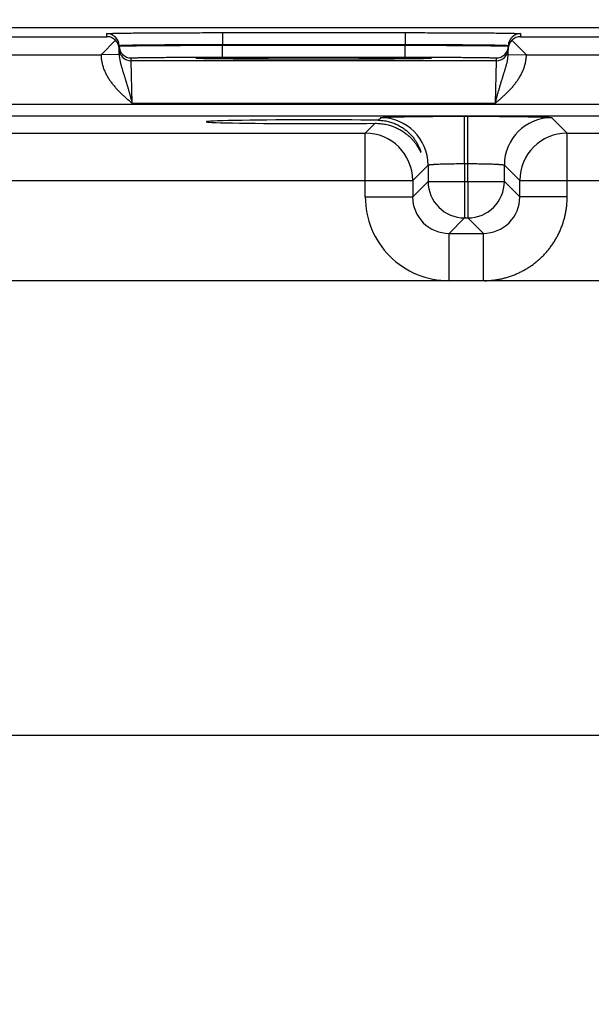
# Model space of a CAD drawing. Header units: inches. Extents: x 0 to 34, y 0 to 22.
# Tile 42 of 111: x 15.8 to 16.7, y 14.7 to 16.3. Entities that reach past the tile are written whole.
import ezdxf

# ---------------------------------------------------------------- set-up
doc = ezdxf.new("R2010")
doc.units = ezdxf.units.IN
doc.header["$LTSCALE"] = 1.87
doc.header["$MEASUREMENT"] = 0
doc.layers.get('0').update_dxf_attribs({"linetype": 'CONTINUOUS'})
doc.layers.add('DIMENSIONS', color=7, linetype='CONTINUOUS')
doc.styles.get("Standard").update_dxf_attribs({"font": 'txt', "width": 0.8})
doc.dimstyles.new('DIMSTYLE_1', dxfattribs={"dimtxt": 0.125, "dimasz": 0.18, "dimexe": 0.125, "dimexo": 0.0625, "dimgap": 0.09, "dimtad": 0, "dimtih": 1, "dimtoh": 1, "dimzin": 4, "dimdsep": 46, "dimtxsty": 'STANDARD', "dimblk": '_FILLED', "dimblk1": '_FILLED', "dimblk2": '_FILLED', "dimcen": 0.09, "dimadec": 0, "dimazin": 0, "dimtp": 0.01, "dimtm": 0.01, "dimtfac": 1, "dimtofl": 0, "dimtmove": 0, "dimatfit": 3, "dimldrblk": '_FILLED', "dimfxl": 1, "dimtolj": 1, "dimtzin": 4, "dimarcsym": 0})

# ---------------------------------------------------------------- blocks, each defined once
blk = doc.blocks.new('*D24')
at = {"layer": 'DIMENSIONS', "color": 2, "linetype": 'CONTINUOUS'}
blk.add_line((16.7646, 14.5132), (16.7646, 16.9873), dxfattribs=at)
at = {"layer": 'DIMENSIONS', "color": 2, "linetype": 'CONTINUOUS', "insert": (16.7021, 17.0498), "char_height": 0.125, "width": 1.025, "attachment_point": 1, "rotation": 90, "line_spacing_factor": 0.9}
blk.add_mtext('9.53{\\Ftxt.shx;\\W1.000000;\\H0.125000; }[242]', dxfattribs=at)
blk = doc.blocks.new('_FILLED')
at = {"color": 0, "linetype": 'BYBLOCK'}
blk.add_solid([(0, 0), (-1, 0.1736), (-1, -0.1736)], dxfattribs=at)

msp = doc.modelspace()

# ---------------------------------------------------------------- linework, layer by layer
at = {"color": 7, "linetype": 'CONTINUOUS'}
for p, q in [((17.8766, 16.2998), (8.4532, 16.2998)), ((15.9454, 16.2853), (15.9453, 16.2903)), ((16.1353, 16.292), (16.436, 16.292)), ((16.1353, 16.292), (16.1353, 16.2723)), ((16.436, 16.292), (16.436, 16.2723)), ((16.626, 16.2903), (16.6259, 16.2853)), ((15.6959, 16.2853), (15.9454, 16.2853)), ((15.9593, 16.2795), (15.9356, 16.2553)), ((16.1353, 16.2723), (16.436, 16.2723)), ((16.1353, 16.2713), (16.1353, 16.2723)), ((16.436, 16.2713), (16.436, 16.2723)), ((16.6119, 16.2795), (16.6356, 16.2554)), ((16.6259, 16.2853), (16.8754, 16.2853)), ((15.7057, 16.2553), (15.9356, 16.2553)), ((15.9656, 16.2559), (15.9356, 16.2554)), ((15.9656, 16.2559), (15.9653, 16.2707)), ((16.1353, 16.2713), (16.436, 16.2713)), ((16.1353, 16.2516), (16.1353, 16.2713)), ((16.436, 16.2516), (16.436, 16.2713)), ((16.6057, 16.2559), (16.606, 16.2707)), ((16.6057, 16.2559), (16.6356, 16.2554)), ((16.6357, 16.2553), (16.8656, 16.2553)), ((15.9854, 16.2456), (15.9853, 16.2503)), ((16.5859, 16.2456), (15.9854, 16.2456)), ((15.987, 16.1756), (15.9854, 16.2456)), ((16.0941, 16.2495), (16.0919, 16.2498)), ((16.0946, 16.2495), (16.0944, 16.2495)), ((16.0949, 16.2495), (16.0946, 16.2495)), ((16.0953, 16.2495), (16.0949, 16.2495)), ((16.0957, 16.2494), (16.0953, 16.2495)), ((16.0963, 16.2494), (16.0957, 16.2494)), ((16.0974, 16.2494), (16.0963, 16.2494)), ((16.0987, 16.2493), (16.0974, 16.2494)), ((16.1009, 16.2493), (16.0987, 16.2493)), ((16.1037, 16.2492), (16.1009, 16.2493)), ((16.1073, 16.2491), (16.1037, 16.2492)), ((16.1107, 16.249), (16.1073, 16.2491)), ((16.1149, 16.249), (16.1107, 16.249)), ((16.12, 16.2489), (16.1149, 16.249)), ((16.1263, 16.2488), (16.12, 16.2489)), ((16.1344, 16.2487), (16.1263, 16.2488)), ((16.141, 16.2486), (16.1344, 16.2487)), ((16.1353, 16.2516), (16.436, 16.2516)), ((16.1489, 16.2486), (16.141, 16.2486)), ((16.1581, 16.2485), (16.1489, 16.2486)), ((16.1678, 16.2484), (16.1581, 16.2485)), ((16.1781, 16.2484), (16.1678, 16.2484)), ((16.1888, 16.2483), (16.1781, 16.2484)), ((16.2, 16.2482), (16.1888, 16.2483)), ((16.2115, 16.2482), (16.2, 16.2482)), ((16.2233, 16.2482), (16.2115, 16.2482)), ((16.2354, 16.2481), (16.2233, 16.2482)), ((16.2477, 16.2481), (16.2354, 16.2481)), ((16.2602, 16.2481), (16.2477, 16.2481)), ((16.2728, 16.2481), (16.2602, 16.2481)), ((16.2854, 16.2481), (16.2728, 16.2481)), ((16.298, 16.2481), (16.2854, 16.2481)), ((16.3106, 16.2481), (16.298, 16.2481)), ((16.3231, 16.2481), (16.3106, 16.2481)), ((16.3354, 16.2481), (16.3231, 16.2481)), ((16.3475, 16.2482), (16.3354, 16.2481)), ((16.3594, 16.2482), (16.3475, 16.2482)), ((16.3708, 16.2482), (16.3594, 16.2482)), ((16.3811, 16.2483), (16.3708, 16.2482)), ((16.3945, 16.2484), (16.3811, 16.2483)), ((16.4055, 16.2484), (16.3945, 16.2484)), ((16.4147, 16.2485), (16.4055, 16.2484)), ((16.4225, 16.2486), (16.4147, 16.2485)), ((16.4313, 16.2486), (16.4225, 16.2486)), ((16.4386, 16.2487), (16.4313, 16.2486)), ((16.4449, 16.2488), (16.4386, 16.2487)), ((16.4504, 16.2489), (16.4449, 16.2488)), ((16.4552, 16.2489), (16.4504, 16.2489)), ((16.4602, 16.249), (16.4552, 16.2489)), ((16.4643, 16.2491), (16.4602, 16.249)), ((16.4677, 16.2492), (16.4643, 16.2491)), ((16.4705, 16.2493), (16.4677, 16.2492)), ((16.4719, 16.2493), (16.4705, 16.2493)), ((16.4734, 16.2494), (16.4719, 16.2493)), ((16.4747, 16.2494), (16.4734, 16.2494)), ((16.4754, 16.2494), (16.4747, 16.2494)), ((16.476, 16.2495), (16.4754, 16.2494)), ((16.4763, 16.2495), (16.476, 16.2495)), ((16.4766, 16.2495), (16.4763, 16.2495)), ((16.4768, 16.2495), (16.4766, 16.2495)), ((16.477, 16.2495), (16.4768, 16.2495)), ((16.4771, 16.2495), (16.477, 16.2495)), ((16.4793, 16.2498), (16.4771, 16.2495)), ((16.5859, 16.2456), (16.5843, 16.1756)), ((16.586, 16.2503), (16.5859, 16.2456)), ((16.5843, 16.1756), (15.987, 16.1756)), ((17.6723, 16.1735), (10.2741, 16.1735)), ((17.6723, 16.1544), (10.2741, 16.1544)), ((16.3705, 16.1266), (16.3866, 16.1427)), ((16.3916, 16.1478), (16.3959, 16.152)), ((16.5339, 16.1544), (16.5394, 16.1544)), ((16.5339, 16.0764), (16.5339, 16.1544)), ((16.5394, 16.0764), (16.5394, 16.1544)), ((16.6774, 16.152), (16.7028, 16.1266)), ((15.7728, 16.1266), (16.3705, 16.1266)), ((16.3705, 16.0216), (16.3705, 16.1266)), ((16.7028, 16.1266), (17.3005, 16.1266)), ((16.7028, 16.0216), (16.7028, 16.1266)), ((16.4739, 16.074), (16.4485, 16.0486)), ((16.4739, 16.074), (16.4739, 16.047)), ((16.5339, 16.0764), (16.5394, 16.0764)), ((16.5339, 16.0764), (16.5339, 16.047)), ((16.5394, 16.047), (16.5394, 16.0764)), ((16.5994, 16.074), (16.6248, 16.0486)), ((16.5994, 16.047), (16.5994, 16.074)), ((15.6948, 16.0486), (16.4485, 16.0486)), ((16.4485, 16.0486), (16.4485, 16.0216)), ((16.4739, 16.047), (16.4485, 16.0216)), ((16.4739, 16.047), (16.5994, 16.047)), ((16.5339, 16.047), (16.5339, 15.987)), ((16.5394, 16.047), (16.5394, 15.987)), ((16.5994, 16.047), (16.6248, 16.0216)), ((16.6248, 16.0486), (17.3785, 16.0486)), ((16.6248, 16.0216), (16.6248, 16.0486)), ((16.3705, 16.0216), (16.4485, 16.0216)), ((16.7028, 16.0216), (16.6248, 16.0216)), ((16.5339, 15.987), (16.5085, 15.9616)), ((16.5339, 15.987), (16.5394, 15.987)), ((16.5394, 15.987), (16.5648, 15.9616)), ((16.5085, 15.9616), (16.5648, 15.9616)), ((16.5085, 15.8836), (16.5085, 15.9616)), ((16.5648, 15.8836), (16.5648, 15.9616)), ((17.5165, 15.8836), (10.4299, 15.8836)), ((10.4299, 15.1356), (17.5165, 15.1356))]:
    msp.add_line(p, q, dxfattribs=at)
for points in [[(16.0944, 16.2495), (16.0942, 16.2495), (16.0942, 16.2495), (16.0942, 16.2495)], [(16.4771, 16.2495), (16.4771, 16.2495), (16.4771, 16.2495)]]:
    msp.add_lwpolyline(points, dxfattribs=at)
for centre, radius, start, end in [((15.9453, 16.2703), 0.02, 1.0012, 90.0013), ((16.626, 16.2703), 0.02, 89.9987, 178.9988), ((15.9452, 16.2651), 0.0202, 45.4189, 89.3143), ((15.9457, 16.2653), 0.0197, 1.0498, 46.2249), ((16.6255, 16.2653), 0.0197, 133.7752, 178.9502), ((16.6261, 16.2651), 0.0202, 90.6857, 134.5811), ((15.9853, 16.2703), 0.02, 181.0012, 270.0013), ((15.9854, 16.2656), 0.02, 181.2271, 270.0013), ((16.5859, 16.2656), 0.02, 269.9987, 358.7855), ((16.586, 16.2703), 0.02, 269.9987, 358.9988), ((16.4793, 16.2348), 0.015, 89.9998, 100.7095), ((16.3958, 16.074), 0.078, 0.0209, 89.9791), ((16.6774, 16.074), 0.078, 90.0209, 179.9791), ((16.3705, 16.0486), 0.078, 0.0209, 89.9791), ((16.7028, 16.0486), 0.078, 90.0209, 179.9791), ((16.5339, 16.047), 0.06, 180.0209, 269.9791), ((16.5394, 16.047), 0.06, 270.0209, 359.9791), ((16.5085, 16.0216), 0.138, 179.9961, 270.0042), ((16.5084, 16.0216), 0.06, 179.9638, 270.0362), ((16.5648, 16.0216), 0.06, 269.9638, 0.0362)]:
    msp.add_arc(centre, radius, start, end, dxfattribs=at)
msp.add_ellipse((16.2856, 16.1453), major_axis=(0.1771, 0), ratio=0.017455, start_param=0.929285, end_param=5.318993, dxfattribs=at)
for points, knots in [([(15.9453, 16.2903), (15.9453, 16.2903), (15.9453, 16.2903), (15.9453, 16.2903), (15.9453, 16.2903), (15.9453, 16.2903), (15.9454, 16.2904), (15.9454, 16.2904), (15.9454, 16.2904), (15.9455, 16.2904), (15.9456, 16.2904), (15.9457, 16.2904), (15.9458, 16.2904), (15.946, 16.2905), (15.9463, 16.2905), (15.9468, 16.2905), (15.9474, 16.2906), (15.9481, 16.2906), (15.949, 16.2906), (15.95, 16.2907), (15.951, 16.2907), (15.9522, 16.2908), (15.9535, 16.2908), (15.9549, 16.2908), (15.9564, 16.2909), (15.9581, 16.2909), (15.9604, 16.291), (15.9637, 16.291), (15.9679, 16.2911), (15.9724, 16.2912), (15.9774, 16.2912), (15.9828, 16.2913), (15.9885, 16.2914), (15.9946, 16.2914), (16.001, 16.2915), (16.0078, 16.2915), (16.0174, 16.2916), (16.03, 16.2917), (16.046, 16.2918), (16.0628, 16.2919), (16.0803, 16.2919), (16.0983, 16.2919), (16.1167, 16.292), (16.1291, 16.292), (16.1353, 16.292)], [0, 0, 0, 0, 0.000056, 0.000092, 0.000134, 0.000241, 0.000383, 0.000559, 0.000772, 0.001022, 0.001308, 0.001991, 0.002823, 0.003804, 0.004935, 0.007643, 0.010948, 0.014847, 0.019338, 0.02442, 0.030088, 0.03634, 0.043173, 0.050581, 0.058561, 0.067109, 0.076218, 0.096099, 0.118157, 0.142341, 0.168591, 0.196844, 0.227033, 0.259085, 0.292923, 0.328465, 0.365625, 0.44444, 0.528609, 0.617319, 0.709716, 0.80491, 0.901983, 1, 1, 1, 1]), ([(16.436, 16.292), (16.4422, 16.292), (16.4546, 16.292), (16.473, 16.2919), (16.491, 16.2919), (16.5085, 16.2919), (16.5253, 16.2918), (16.5412, 16.2917), (16.5539, 16.2916), (16.5635, 16.2915), (16.5702, 16.2915), (16.5767, 16.2914), (16.5827, 16.2914), (16.5885, 16.2913), (16.5938, 16.2912), (16.5988, 16.2912), (16.6034, 16.2911), (16.6076, 16.291), (16.6108, 16.291), (16.6132, 16.2909), (16.6148, 16.2909), (16.6163, 16.2908), (16.6178, 16.2908), (16.6191, 16.2908), (16.6202, 16.2907), (16.6213, 16.2907), (16.6223, 16.2906), (16.6231, 16.2906), (16.6239, 16.2906), (16.6245, 16.2905), (16.6249, 16.2905), (16.6253, 16.2905), (16.6254, 16.2904), (16.6256, 16.2904), (16.6257, 16.2904), (16.6258, 16.2904), (16.6258, 16.2904), (16.6259, 16.2904), (16.6259, 16.2904), (16.6259, 16.2903), (16.6259, 16.2903), (16.626, 16.2903), (16.626, 16.2903), (16.626, 16.2903), (16.626, 16.2903)], [0, 0, 0, 0, 0.098017, 0.19509, 0.290284, 0.382681, 0.471391, 0.55556, 0.634375, 0.671535, 0.707077, 0.740915, 0.772967, 0.803156, 0.831409, 0.857659, 0.881843, 0.903901, 0.923782, 0.932891, 0.941439, 0.949419, 0.956827, 0.96366, 0.969912, 0.97558, 0.980662, 0.985153, 0.989052, 0.992357, 0.995065, 0.996196, 0.997177, 0.998009, 0.998692, 0.998978, 0.999228, 0.999441, 0.999617, 0.999759, 0.999866, 0.999908, 0.999944, 1, 1, 1, 1]), ([(15.9653, 16.2707), (15.9653, 16.2707), (15.9653, 16.2707), (15.9653, 16.2707), (15.9653, 16.2707), (15.9654, 16.2707), (15.9654, 16.2707), (15.9654, 16.2707), (15.9655, 16.2708), (15.9655, 16.2708), (15.9656, 16.2708), (15.9658, 16.2708), (15.9659, 16.2708), (15.9661, 16.2709), (15.9663, 16.2709), (15.9666, 16.2709), (15.9669, 16.2709), (15.9673, 16.271), (15.9678, 16.271), (15.9686, 16.2711), (15.9695, 16.2711), (15.9704, 16.2711), (15.9715, 16.2712), (15.9726, 16.2712), (15.9739, 16.2713), (15.9758, 16.2713), (15.9783, 16.2714), (15.9817, 16.2715), (15.9855, 16.2716), (15.9896, 16.2717), (15.994, 16.2717), (15.9988, 16.2718), (16.004, 16.2719), (16.0094, 16.2719), (16.0152, 16.272), (16.0212, 16.272), (16.0298, 16.2721), (16.0411, 16.2722), (16.0554, 16.2723), (16.0704, 16.2723), (16.0861, 16.2723), (16.1022, 16.2724), (16.1187, 16.2724), (16.1297, 16.2723), (16.1353, 16.2723)], [0, 0, 0, 0, 0.000074, 0.000165, 0.000283, 0.000432, 0.000615, 0.000833, 0.001086, 0.001376, 0.002065, 0.002902, 0.003887, 0.005021, 0.006303, 0.007733, 0.009313, 0.011041, 0.014942, 0.019435, 0.024517, 0.030186, 0.036439, 0.043271, 0.050679, 0.058658, 0.076312, 0.096191, 0.118246, 0.142426, 0.168672, 0.196922, 0.227107, 0.259155, 0.292989, 0.328526, 0.365683, 0.44449, 0.52865, 0.617353, 0.709742, 0.804928, 0.901992, 1, 1, 1, 1]), ([(16.436, 16.2723), (16.4416, 16.2723), (16.4526, 16.2724), (16.4691, 16.2724), (16.4852, 16.2723), (16.5009, 16.2723), (16.5159, 16.2723), (16.5301, 16.2722), (16.5415, 16.2721), (16.5501, 16.272), (16.5561, 16.272), (16.5619, 16.2719), (16.5673, 16.2719), (16.5724, 16.2718), (16.5772, 16.2717), (16.5817, 16.2717), (16.5858, 16.2716), (16.5895, 16.2715), (16.5929, 16.2714), (16.5955, 16.2713), (16.5974, 16.2713), (16.5986, 16.2712), (16.5998, 16.2712), (16.6008, 16.2711), (16.6018, 16.2711), (16.6027, 16.2711), (16.6034, 16.271), (16.604, 16.271), (16.6044, 16.2709), (16.6047, 16.2709), (16.6049, 16.2709), (16.6051, 16.2709), (16.6053, 16.2708), (16.6055, 16.2708), (16.6056, 16.2708), (16.6057, 16.2708), (16.6058, 16.2708), (16.6058, 16.2707), (16.6059, 16.2707), (16.6059, 16.2707), (16.6059, 16.2707), (16.6059, 16.2707), (16.606, 16.2707), (16.606, 16.2707), (16.606, 16.2707)], [0, 0, 0, 0, 0.098008, 0.195072, 0.290258, 0.382647, 0.47135, 0.55551, 0.634317, 0.671474, 0.707011, 0.740845, 0.772893, 0.803078, 0.831328, 0.857574, 0.881754, 0.903809, 0.923688, 0.941342, 0.949321, 0.956729, 0.963561, 0.969814, 0.975483, 0.980565, 0.985058, 0.988959, 0.990687, 0.992267, 0.993697, 0.994979, 0.996113, 0.997098, 0.997935, 0.998624, 0.998914, 0.999167, 0.999385, 0.999568, 0.999717, 0.999835, 0.999926, 1, 1, 1, 1]), ([(15.9356, 16.2553), (15.9356, 16.2548), (15.9356, 16.2538), (15.9357, 16.2522), (15.9358, 16.2507), (15.936, 16.2492), (15.9362, 16.2477), (15.9364, 16.2462), (15.9367, 16.2447), (15.937, 16.2427), (15.9376, 16.2402), (15.9387, 16.2362), (15.9404, 16.2314), (15.9424, 16.2267), (15.9443, 16.2231), (15.9457, 16.2204), (15.9473, 16.2178), (15.9489, 16.2152), (15.9506, 16.2127), (15.9524, 16.2102), (15.9543, 16.2077), (15.9562, 16.2054), (15.9582, 16.203), (15.9609, 16.2), (15.9644, 16.1962), (15.9687, 16.1919), (15.9732, 16.1877), (15.9777, 16.1837), (15.9823, 16.1796), (15.9854, 16.177), (15.987, 16.1756)], [0, 0, 0, 0, 0.015626, 0.031252, 0.046878, 0.062504, 0.07813, 0.093756, 0.109382, 0.125008, 0.156258, 0.187508, 0.249996, 0.312486, 0.343737, 0.374987, 0.406238, 0.437489, 0.46874, 0.499991, 0.531242, 0.562493, 0.593745, 0.624996, 0.687496, 0.749996, 0.812498, 0.874998, 0.937499, 1, 1, 1, 1]), ([(15.9653, 16.2699), (15.9653, 16.2699), (15.9653, 16.27), (15.9653, 16.27), (15.9653, 16.27), (15.9653, 16.27), (15.9654, 16.27), (15.9654, 16.27), (15.9654, 16.27), (15.9655, 16.27), (15.9655, 16.27), (15.9656, 16.27), (15.9658, 16.27), (15.9659, 16.27), (15.9661, 16.27), (15.9664, 16.2701), (15.9666, 16.2701), (15.9669, 16.2701), (15.9673, 16.2701), (15.9678, 16.2701), (15.9686, 16.2701), (15.9695, 16.2702), (15.9704, 16.2702), (15.9715, 16.2702), (15.9727, 16.2702), (15.9739, 16.2703), (15.9753, 16.2703), (15.9767, 16.2703), (15.9789, 16.2704), (15.9817, 16.2704), (15.9855, 16.2704), (15.9896, 16.2705), (15.9941, 16.2705), (15.9989, 16.2706), (16.004, 16.2706), (16.0094, 16.2707), (16.0152, 16.2707), (16.0212, 16.2708), (16.0298, 16.2708), (16.0411, 16.2709), (16.0554, 16.271), (16.0704, 16.2711), (16.0861, 16.2711), (16.1022, 16.2712), (16.1187, 16.2712), (16.1297, 16.2712), (16.1353, 16.2713)], [0, 0, 0, 0, 0.000039, 0.000068, 0.000105, 0.000205, 0.000341, 0.000513, 0.000722, 0.000969, 0.001252, 0.001932, 0.002761, 0.00374, 0.004868, 0.006146, 0.007574, 0.009151, 0.010876, 0.014774, 0.019265, 0.024346, 0.030014, 0.036267, 0.0431, 0.050509, 0.05849, 0.067038, 0.076148, 0.096032, 0.118094, 0.14228, 0.168533, 0.19679, 0.226982, 0.259037, 0.292878, 0.328423, 0.365586, 0.444407, 0.528581, 0.617296, 0.709699, 0.804898, 0.901977, 1, 1, 1, 1]), ([(15.9656, 16.2559), (15.9656, 16.2542), (15.9658, 16.2517), (15.9663, 16.2484), (15.9667, 16.246), (15.9672, 16.2436), (15.9678, 16.2412), (15.9684, 16.2388), (15.9691, 16.2364), (15.9698, 16.2341), (15.9705, 16.2317), (15.9712, 16.2293), (15.9722, 16.2262), (15.9732, 16.223), (15.9742, 16.2197), (15.975, 16.2173), (15.9757, 16.2148), (15.9765, 16.2124), (15.9771, 16.2103), (15.9776, 16.2086), (15.9781, 16.2069), (15.9788, 16.2048), (15.9795, 16.2022), (15.9803, 16.1996), (15.981, 16.197), (15.9816, 16.1948), (15.9821, 16.193), (15.9826, 16.1913), (15.9833, 16.1891), (15.984, 16.1864), (15.9846, 16.1841), (15.9851, 16.1824), (15.9855, 16.181), (15.9859, 16.1797), (15.9863, 16.1779), (15.9867, 16.1765), (15.987, 16.1756)], [0, 0, 0, 0, 0.06052, 0.090458, 0.120221, 0.149857, 0.179403, 0.208909, 0.238413, 0.267956, 0.29758, 0.327317, 0.3572, 0.417522, 0.448, 0.478712, 0.509671, 0.540886, 0.572359, 0.58819, 0.604083, 0.636056, 0.668275, 0.700725, 0.73339, 0.766253, 0.782753, 0.799296, 0.832498, 0.865833, 0.899278, 0.916033, 0.932805, 0.949592, 0.966389, 1, 1, 1, 1]), ([(16.436, 16.2713), (16.4415, 16.2712), (16.4526, 16.2712), (16.469, 16.2712), (16.4852, 16.2711), (16.5008, 16.2711), (16.5159, 16.271), (16.5301, 16.2709), (16.5415, 16.2708), (16.55, 16.2708), (16.5561, 16.2707), (16.5618, 16.2707), (16.5673, 16.2706), (16.5724, 16.2706), (16.5772, 16.2705), (16.5817, 16.2705), (16.5858, 16.2704), (16.5895, 16.2704), (16.5924, 16.2704), (16.5945, 16.2703), (16.596, 16.2703), (16.5973, 16.2703), (16.5986, 16.2702), (16.5998, 16.2702), (16.6008, 16.2702), (16.6018, 16.2702), (16.6027, 16.2701), (16.6034, 16.2701), (16.604, 16.2701), (16.6044, 16.2701), (16.6047, 16.2701), (16.6049, 16.2701), (16.6051, 16.27), (16.6053, 16.27), (16.6055, 16.27), (16.6056, 16.27), (16.6057, 16.27), (16.6058, 16.27), (16.6058, 16.27), (16.6059, 16.27), (16.6059, 16.27), (16.6059, 16.27), (16.6059, 16.27), (16.6059, 16.27), (16.6059, 16.27), (16.6059, 16.2699), (16.6059, 16.2699)], [0, 0, 0, 0, 0.098023, 0.195102, 0.290301, 0.382704, 0.471419, 0.555593, 0.634414, 0.671577, 0.707122, 0.740963, 0.773018, 0.80321, 0.831467, 0.85772, 0.881906, 0.903968, 0.923852, 0.932962, 0.94151, 0.949491, 0.9569, 0.963733, 0.969986, 0.975654, 0.980735, 0.985226, 0.989124, 0.990849, 0.992426, 0.993854, 0.995132, 0.99626, 0.997239, 0.998068, 0.998748, 0.999031, 0.999278, 0.999487, 0.999659, 0.999795, 0.999895, 0.999932, 0.999961, 1, 1, 1, 1]), ([(16.5843, 16.1756), (16.5845, 16.1765), (16.585, 16.1783), (16.5857, 16.1806), (16.5862, 16.1824), (16.5866, 16.1841), (16.5873, 16.1864), (16.588, 16.1891), (16.5886, 16.1913), (16.5891, 16.193), (16.5896, 16.1948), (16.5902, 16.197), (16.591, 16.1996), (16.5917, 16.2022), (16.5924, 16.2043), (16.5929, 16.2061), (16.5933, 16.2073), (16.5936, 16.2086), (16.5941, 16.2103), (16.5948, 16.2124), (16.5955, 16.2148), (16.5963, 16.2173), (16.5971, 16.2197), (16.5981, 16.223), (16.5991, 16.2262), (16.6001, 16.2293), (16.6008, 16.2317), (16.6015, 16.2341), (16.6022, 16.2364), (16.6028, 16.2388), (16.6035, 16.2412), (16.604, 16.2436), (16.6046, 16.246), (16.605, 16.2484), (16.6055, 16.2517), (16.6057, 16.2542), (16.6057, 16.2559)], [0, 0, 0, 0, 0.033611, 0.067195, 0.083967, 0.100722, 0.134167, 0.167502, 0.200704, 0.217247, 0.233747, 0.26661, 0.299275, 0.331725, 0.363944, 0.379961, 0.395916, 0.41181, 0.427641, 0.459113, 0.490329, 0.521288, 0.552, 0.582478, 0.6428, 0.672683, 0.70242, 0.732044, 0.761587, 0.791091, 0.820597, 0.850143, 0.879779, 0.909542, 0.939479, 1, 1, 1, 1]), ([(16.5843, 16.1756), (16.5858, 16.177), (16.5889, 16.1796), (16.5935, 16.1837), (16.5981, 16.1877), (16.6025, 16.1919), (16.6062, 16.1955), (16.609, 16.1985), (16.6111, 16.2007), (16.6131, 16.203), (16.6151, 16.2054), (16.617, 16.2077), (16.6188, 16.2102), (16.6206, 16.2127), (16.6223, 16.2152), (16.624, 16.2178), (16.6255, 16.2204), (16.627, 16.2231), (16.6288, 16.2267), (16.6309, 16.2314), (16.6329, 16.2372), (16.6341, 16.2421), (16.6348, 16.2457), (16.6351, 16.2477), (16.6353, 16.2492), (16.6355, 16.2507), (16.6356, 16.2522), (16.6357, 16.2538), (16.6357, 16.2548), (16.6357, 16.2553)], [0, 0, 0, 0, 0.062501, 0.125003, 0.187505, 0.250007, 0.312508, 0.34376, 0.375012, 0.406263, 0.437515, 0.468767, 0.500018, 0.53127, 0.562521, 0.593773, 0.625024, 0.656275, 0.687526, 0.750017, 0.812506, 0.874993, 0.906243, 0.921869, 0.937495, 0.953122, 0.968748, 0.984374, 1, 1, 1, 1]), ([(15.9853, 16.2503), (15.9853, 16.2503), (15.9853, 16.2503), (15.9853, 16.2503), (15.9853, 16.2503), (15.9854, 16.2503), (15.9854, 16.2503), (15.9854, 16.2503), (15.9855, 16.2504), (15.9855, 16.2504), (15.9856, 16.2504), (15.9857, 16.2504), (15.9859, 16.2504), (15.9861, 16.2504), (15.9865, 16.2505), (15.987, 16.2505), (15.9875, 16.2505), (15.9882, 16.2506), (15.989, 16.2506), (15.9898, 16.2506), (15.9908, 16.2506), (15.9918, 16.2507), (15.9929, 16.2507), (15.9946, 16.2507), (15.9968, 16.2508), (15.9998, 16.2509), (16.0031, 16.2509), (16.0067, 16.251), (16.0107, 16.251), (16.0149, 16.2511), (16.0194, 16.2511), (16.0242, 16.2512), (16.0293, 16.2512), (16.0346, 16.2513), (16.0422, 16.2513), (16.0522, 16.2514), (16.0648, 16.2515), (16.0781, 16.2515), (16.0919, 16.2516), (16.1061, 16.2516), (16.1206, 16.2516), (16.1304, 16.2516), (16.1353, 16.2516)], [0, 0, 0, 0, 0.00013, 0.00018, 0.000238, 0.000379, 0.000556, 0.000768, 0.001018, 0.001304, 0.001987, 0.002819, 0.003801, 0.004931, 0.007639, 0.010944, 0.014843, 0.019334, 0.024416, 0.030084, 0.036337, 0.043169, 0.050578, 0.058558, 0.076214, 0.096095, 0.118154, 0.142337, 0.168588, 0.196841, 0.22703, 0.259082, 0.29292, 0.328462, 0.365623, 0.444438, 0.528607, 0.617317, 0.709715, 0.804909, 0.901983, 1, 1, 1, 1]), ([(16.0919, 16.2498), (16.0919, 16.2498), (16.0919, 16.2498), (16.0919, 16.2498), (16.0919, 16.2498), (16.092, 16.2498), (16.092, 16.2498), (16.092, 16.2498), (16.0921, 16.2498), (16.0921, 16.2498), (16.0922, 16.2498), (16.0923, 16.2499), (16.0925, 16.2499), (16.0926, 16.2499), (16.093, 16.2499), (16.0934, 16.25), (16.0941, 16.25), (16.0948, 16.2501), (16.0957, 16.2501), (16.0967, 16.2501), (16.0978, 16.2502), (16.099, 16.2502), (16.1003, 16.2503), (16.1017, 16.2503), (16.1033, 16.2503), (16.1049, 16.2504), (16.1074, 16.2504), (16.1107, 16.2505), (16.1149, 16.2506), (16.1196, 16.2506), (16.1247, 16.2507), (16.1302, 16.2508), (16.136, 16.2508), (16.1422, 16.2509), (16.1488, 16.251), (16.1556, 16.251), (16.1654, 16.2511), (16.1784, 16.2512), (16.1946, 16.2513), (16.2117, 16.2513), (16.2296, 16.2514), (16.248, 16.2514), (16.2667, 16.2514), (16.2856, 16.2515), (16.3046, 16.2514), (16.3233, 16.2514), (16.3417, 16.2514), (16.3595, 16.2513), (16.3767, 16.2513), (16.3929, 16.2512), (16.4058, 16.2511), (16.4156, 16.251), (16.4225, 16.251), (16.4291, 16.2509), (16.4353, 16.2508), (16.4411, 16.2508), (16.4466, 16.2507), (16.4517, 16.2506), (16.4563, 16.2506), (16.4606, 16.2505), (16.4639, 16.2504), (16.4663, 16.2504), (16.468, 16.2503), (16.4695, 16.2503), (16.471, 16.2503), (16.4723, 16.2502), (16.4735, 16.2502), (16.4746, 16.2501), (16.4756, 16.2501), (16.4765, 16.2501), (16.4772, 16.25), (16.4778, 16.25), (16.4783, 16.2499), (16.4786, 16.2499), (16.4788, 16.2499), (16.479, 16.2499), (16.4791, 16.2498), (16.4792, 16.2498), (16.4792, 16.2498), (16.4792, 16.2498), (16.4793, 16.2498), (16.4793, 16.2498), (16.4793, 16.2498), (16.4793, 16.2498), (16.4793, 16.2498), (16.4793, 16.2498), (16.4793, 16.2498)], [0, 0, 0, 0, 0.000028, 0.000046, 0.000067, 0.000121, 0.000191, 0.00028, 0.000386, 0.000511, 0.000654, 0.000996, 0.001412, 0.001903, 0.002469, 0.003824, 0.005476, 0.007427, 0.009674, 0.012215, 0.015051, 0.018178, 0.021595, 0.025301, 0.029292, 0.033567, 0.038123, 0.048066, 0.059098, 0.071192, 0.084318, 0.098447, 0.113543, 0.129569, 0.146489, 0.16426, 0.18284, 0.222246, 0.264327, 0.308678, 0.354872, 0.402465, 0.450996, 0.5, 0.549004, 0.597535, 0.645128, 0.691322, 0.735673, 0.777754, 0.81716, 0.83574, 0.853511, 0.870431, 0.886457, 0.901553, 0.915682, 0.928808, 0.940902, 0.951934, 0.961877, 0.966433, 0.970708, 0.974699, 0.978405, 0.981822, 0.984949, 0.987785, 0.990326, 0.992573, 0.994524, 0.996176, 0.997531, 0.998097, 0.998588, 0.999004, 0.999346, 0.999489, 0.999614, 0.99972, 0.999809, 0.999879, 0.999933, 0.999954, 0.999972, 1, 1, 1, 1]), ([(16.4771, 16.2495), (16.4769, 16.2495), (16.4764, 16.2495), (16.4753, 16.2494), (16.4737, 16.2494), (16.4715, 16.2493), (16.4689, 16.2492), (16.4659, 16.2491), (16.4626, 16.2491), (16.459, 16.249), (16.4534, 16.2489), (16.4457, 16.2488), (16.4355, 16.2487), (16.4241, 16.2486), (16.4116, 16.2485), (16.3981, 16.2484), (16.3785, 16.2483), (16.3523, 16.2482), (16.3195, 16.2481), (16.2857, 16.2481), (16.2518, 16.2481), (16.219, 16.2482), (16.1929, 16.2483), (16.1732, 16.2484), (16.1597, 16.2485), (16.1473, 16.2486), (16.1358, 16.2487), (16.1256, 16.2488), (16.1179, 16.2489), (16.1123, 16.249), (16.1087, 16.2491), (16.1054, 16.2491), (16.1024, 16.2492), (16.0998, 16.2493), (16.0976, 16.2494), (16.096, 16.2494), (16.0949, 16.2495), (16.0944, 16.2495), (16.0941, 16.2495)], [0, 0, 0, 0, 0.001812, 0.003868, 0.008711, 0.014521, 0.021285, 0.028992, 0.037624, 0.047167, 0.057601, 0.081057, 0.10781, 0.137648, 0.170338, 0.205621, 0.243221, 0.32417, 0.410643, 0.499923, 0.589206, 0.675687, 0.75665, 0.794259, 0.829552, 0.862252, 0.892103, 0.918868, 0.942339, 0.952779, 0.962329, 0.97097, 0.978683, 0.985455, 0.991273, 0.996124, 0.998184, 1, 1, 1, 1]), ([(16.436, 16.2516), (16.4409, 16.2516), (16.4506, 16.2516), (16.4652, 16.2516), (16.4794, 16.2516), (16.4932, 16.2515), (16.5065, 16.2515), (16.5191, 16.2514), (16.5291, 16.2513), (16.5366, 16.2513), (16.542, 16.2512), (16.547, 16.2512), (16.5518, 16.2511), (16.5564, 16.2511), (16.5606, 16.251), (16.5645, 16.251), (16.5682, 16.2509), (16.5715, 16.2509), (16.5744, 16.2508), (16.5767, 16.2507), (16.5784, 16.2507), (16.5795, 16.2507), (16.5805, 16.2506), (16.5814, 16.2506), (16.5823, 16.2506), (16.583, 16.2506), (16.5837, 16.2505), (16.5843, 16.2505), (16.5848, 16.2505), (16.5852, 16.2504), (16.5854, 16.2504), (16.5855, 16.2504), (16.5857, 16.2504), (16.5858, 16.2504), (16.5858, 16.2504), (16.5858, 16.2503), (16.5859, 16.2503), (16.5859, 16.2503), (16.5859, 16.2503), (16.5859, 16.2503), (16.5859, 16.2503), (16.586, 16.2503), (16.586, 16.2503)], [0, 0, 0, 0, 0.098017, 0.195091, 0.290285, 0.382683, 0.471393, 0.555562, 0.634377, 0.671538, 0.70708, 0.740918, 0.77297, 0.803159, 0.831412, 0.857663, 0.881846, 0.903905, 0.923786, 0.941442, 0.949422, 0.956831, 0.963663, 0.969916, 0.975584, 0.980666, 0.985157, 0.989056, 0.992361, 0.995069, 0.996199, 0.997181, 0.998013, 0.998696, 0.998982, 0.999232, 0.999444, 0.999621, 0.999762, 0.99982, 0.99987, 1, 1, 1, 1]), ([(16.3866, 16.1427), (16.3881, 16.1428), (16.3911, 16.1427), (16.3955, 16.1424), (16.3998, 16.1419), (16.404, 16.1411), (16.408, 16.1402), (16.4131, 16.1387), (16.4191, 16.1365), (16.4259, 16.1333), (16.432, 16.1297), (16.4375, 16.1257), (16.4417, 16.1222), (16.4448, 16.1193), (16.4469, 16.1171), (16.4489, 16.1149), (16.4507, 16.1127), (16.4524, 16.1105), (16.454, 16.1083), (16.4554, 16.1062), (16.4565, 16.1045), (16.4573, 16.1031), (16.4579, 16.1022), (16.4584, 16.1013), (16.4589, 16.1004), (16.4594, 16.0996), (16.4598, 16.0988), (16.4602, 16.0981), (16.4605, 16.0975), (16.4607, 16.0971), (16.4609, 16.0968), (16.461, 16.0966), (16.4611, 16.0963), (16.4612, 16.0961), (16.4614, 16.0959), (16.4615, 16.0958), (16.4615, 16.0956), (16.4616, 16.0955), (16.4617, 16.0954), (16.4617, 16.0954), (16.4618, 16.0953), (16.4618, 16.0953), (16.4618, 16.0953), (16.4618, 16.0953), (16.4619, 16.0953), (16.4619, 16.0953), (16.4619, 16.0953), (16.4619, 16.0953), (16.4619, 16.0953), (16.4619, 16.0954), (16.4619, 16.0954), (16.4619, 16.0954)], [0, 0, 0, 0, 0.048093, 0.095091, 0.141009, 0.185866, 0.229688, 0.272501, 0.3552, 0.434225, 0.509783, 0.582024, 0.651013, 0.684282, 0.716702, 0.748235, 0.778826, 0.808398, 0.836844, 0.86402, 0.889735, 0.901969, 0.913737, 0.924997, 0.935698, 0.945787, 0.955203, 0.963879, 0.971744, 0.975349, 0.978724, 0.981859, 0.984745, 0.987372, 0.989733, 0.99182, 0.993626, 0.995146, 0.996377, 0.996884, 0.99732, 0.997686, 0.997986, 0.998225, 0.998416, 0.998584, 0.998762, 0.99898, 0.999254, 0.999593, 1, 1, 1, 1]), ([(16.3916, 16.1478), (16.3931, 16.1477), (16.3959, 16.1476), (16.4001, 16.1472), (16.4041, 16.1466), (16.4081, 16.1457), (16.4118, 16.1447), (16.4155, 16.1436), (16.419, 16.1422), (16.4234, 16.1403), (16.4286, 16.1375), (16.4344, 16.1338), (16.4395, 16.1297), (16.4441, 16.1254), (16.4475, 16.1217), (16.45, 16.1186), (16.4517, 16.1163), (16.4533, 16.114), (16.4547, 16.1118), (16.456, 16.1095), (16.4572, 16.1073), (16.4583, 16.1052), (16.4592, 16.1032), (16.4599, 16.1016), (16.4604, 16.1004), (16.4607, 16.0996), (16.461, 16.0988), (16.4612, 16.0981), (16.4614, 16.0974), (16.4616, 16.0969), (16.4617, 16.0964), (16.4618, 16.0961), (16.4618, 16.0959), (16.4619, 16.0958), (16.4619, 16.0956), (16.4619, 16.0955), (16.4619, 16.0954), (16.4619, 16.0954)], [0, 0, 0, 0, 0.045855, 0.09065, 0.134413, 0.177176, 0.218973, 0.25984, 0.299816, 0.338935, 0.414725, 0.487482, 0.557395, 0.624572, 0.689013, 0.720173, 0.750576, 0.780168, 0.808872, 0.836587, 0.863175, 0.888457, 0.912195, 0.934085, 0.944221, 0.953744, 0.962593, 0.970702, 0.978, 0.984418, 0.989885, 0.992242, 0.994337, 0.996164, 0.997719, 0.998998, 1, 1, 1, 1]), ([(16.3959, 16.152), (16.3959, 16.152), (16.3959, 16.152), (16.3959, 16.152), (16.396, 16.1521), (16.3961, 16.1521), (16.3962, 16.1521), (16.3963, 16.1521), (16.3965, 16.1522), (16.3968, 16.1522), (16.3972, 16.1523), (16.3977, 16.1524), (16.3983, 16.1524), (16.399, 16.1525), (16.3997, 16.1525), (16.4005, 16.1526), (16.4014, 16.1526), (16.4028, 16.1527), (16.4047, 16.1528), (16.4072, 16.1529), (16.41, 16.153), (16.413, 16.1531), (16.4164, 16.1532), (16.42, 16.1533), (16.424, 16.1534), (16.4281, 16.1535), (16.4325, 16.1536), (16.4389, 16.1537), (16.4474, 16.1538), (16.4582, 16.154), (16.4697, 16.1541), (16.4818, 16.1542), (16.4944, 16.1543), (16.5073, 16.1543), (16.5205, 16.1544), (16.5294, 16.1544), (16.5339, 16.1544)], [0, 0, 0, 0, 0.000163, 0.000356, 0.000838, 0.001454, 0.002211, 0.003109, 0.004151, 0.006666, 0.009759, 0.013431, 0.01768, 0.022505, 0.027903, 0.033872, 0.040409, 0.047509, 0.063386, 0.081466, 0.101706, 0.124061, 0.148477, 0.174898, 0.203261, 0.233501, 0.265545, 0.299319, 0.371734, 0.450065, 0.533574, 0.621476, 0.712942, 0.807113, 0.9031, 1, 1, 1, 1]), ([(16.5394, 16.1544), (16.5439, 16.1544), (16.5528, 16.1544), (16.566, 16.1543), (16.5789, 16.1543), (16.5915, 16.1542), (16.6036, 16.1541), (16.6151, 16.154), (16.6259, 16.1538), (16.6344, 16.1537), (16.6407, 16.1536), (16.6452, 16.1535), (16.6493, 16.1534), (16.6532, 16.1533), (16.6569, 16.1532), (16.6602, 16.1531), (16.6633, 16.153), (16.6661, 16.1529), (16.6686, 16.1528), (16.6705, 16.1527), (16.6719, 16.1526), (16.6728, 16.1526), (16.6736, 16.1525), (16.6743, 16.1525), (16.675, 16.1524), (16.6756, 16.1524), (16.6761, 16.1523), (16.6765, 16.1522), (16.6768, 16.1522), (16.677, 16.1521), (16.6771, 16.1521), (16.6772, 16.1521), (16.6773, 16.1521), (16.6774, 16.152), (16.6774, 16.152), (16.6774, 16.152), (16.6774, 16.152)], [0, 0, 0, 0, 0.0969, 0.192887, 0.287058, 0.378524, 0.466426, 0.549935, 0.628266, 0.700681, 0.734455, 0.766499, 0.796739, 0.825102, 0.851523, 0.875939, 0.898294, 0.918534, 0.936614, 0.952491, 0.959591, 0.966128, 0.972097, 0.977495, 0.98232, 0.986569, 0.990241, 0.993334, 0.995849, 0.996891, 0.997789, 0.998546, 0.999162, 0.999644, 0.999837, 1, 1, 1, 1]), ([(16.4739, 16.074), (16.4739, 16.074), (16.4739, 16.0741), (16.4739, 16.0741), (16.474, 16.0741), (16.474, 16.0742), (16.4741, 16.0742), (16.4743, 16.0743), (16.4744, 16.0743), (16.4747, 16.0744), (16.4749, 16.0744), (16.4752, 16.0745), (16.4755, 16.0745), (16.476, 16.0746), (16.4767, 16.0747), (16.4777, 16.0748), (16.4788, 16.0749), (16.48, 16.075), (16.4813, 16.0751), (16.4828, 16.0752), (16.4844, 16.0753), (16.4861, 16.0754), (16.4886, 16.0756), (16.4919, 16.0757), (16.4963, 16.0759), (16.5009, 16.076), (16.5059, 16.0761), (16.5112, 16.0762), (16.5167, 16.0763), (16.5223, 16.0763), (16.5281, 16.0764), (16.5319, 16.0764), (16.5339, 16.0764)], [0, 0, 0, 0, 0.001207, 0.001961, 0.002833, 0.003829, 0.004956, 0.00761, 0.010815, 0.014577, 0.018901, 0.023788, 0.029238, 0.035251, 0.048954, 0.064874, 0.082978, 0.103228, 0.125578, 0.149979, 0.176374, 0.204703, 0.234899, 0.300612, 0.3729, 0.451087, 0.53444, 0.622178, 0.713473, 0.807469, 0.903279, 1, 1, 1, 1]), ([(16.5394, 16.0764), (16.5414, 16.0764), (16.5452, 16.0764), (16.551, 16.0763), (16.5566, 16.0763), (16.5621, 16.0762), (16.5673, 16.0761), (16.5723, 16.076), (16.577, 16.0759), (16.5814, 16.0757), (16.5847, 16.0756), (16.5872, 16.0754), (16.5889, 16.0753), (16.5905, 16.0752), (16.592, 16.0751), (16.5933, 16.075), (16.5945, 16.0749), (16.5956, 16.0748), (16.5965, 16.0747), (16.5973, 16.0746), (16.5978, 16.0745), (16.5981, 16.0745), (16.5984, 16.0744), (16.5986, 16.0744), (16.5988, 16.0743), (16.599, 16.0743), (16.5992, 16.0742), (16.5992, 16.0742), (16.5993, 16.0741), (16.5993, 16.0741), (16.5994, 16.0741), (16.5994, 16.074), (16.5994, 16.074)], [0, 0, 0, 0, 0.096721, 0.192531, 0.286527, 0.377822, 0.46556, 0.548913, 0.6271, 0.699388, 0.765101, 0.795297, 0.823626, 0.850021, 0.874422, 0.896772, 0.917022, 0.935126, 0.951046, 0.964749, 0.970762, 0.976212, 0.981099, 0.985423, 0.989185, 0.99239, 0.995044, 0.996171, 0.997167, 0.998039, 0.998793, 1, 1, 1, 1]), ([(16.5667, 15.8836), (16.5673, 15.8837), (16.5684, 15.8837), (16.5701, 15.8837), (16.5718, 15.8838), (16.5734, 15.8839), (16.5751, 15.884), (16.5768, 15.8842), (16.5785, 15.8843), (16.5807, 15.8846), (16.5835, 15.8849), (16.5868, 15.8854), (16.5901, 15.886), (16.5945, 15.8868), (16.5999, 15.8881), (16.6064, 15.89), (16.6127, 15.8922), (16.619, 15.8947), (16.6251, 15.8974), (16.631, 15.9005), (16.6368, 15.9039), (16.6425, 15.9075), (16.6479, 15.9114), (16.6532, 15.9156), (16.6583, 15.92), (16.6631, 15.9247), (16.6677, 15.9296), (16.672, 15.9347), (16.6761, 15.94), (16.68, 15.9455), (16.6835, 15.9512), (16.6868, 15.9571), (16.6898, 15.9631), (16.6925, 15.9692), (16.6949, 15.9755), (16.697, 15.9819), (16.6988, 15.9884), (16.7002, 15.9949), (16.7014, 16.0015), (16.7022, 16.0082), (16.7027, 16.0149), (16.7028, 16.0194), (16.7028, 16.0216)], [0, 0, 0, 0, 0.007813, 0.015626, 0.02344, 0.031253, 0.039066, 0.046879, 0.054692, 0.062505, 0.078131, 0.093757, 0.109383, 0.125009, 0.156259, 0.187508, 0.218758, 0.250008, 0.281257, 0.312507, 0.343757, 0.375007, 0.406256, 0.437506, 0.468756, 0.500005, 0.531255, 0.562505, 0.593754, 0.625004, 0.656254, 0.687503, 0.718753, 0.750003, 0.781252, 0.812502, 0.843752, 0.875001, 0.906251, 0.937501, 0.96875, 1, 1, 1, 1])]:
    msp.add_open_spline(points, degree=3, knots=knots, dxfattribs=at)

# ---------------------------------------------------------------- dimensions: what is measured, and where the dimension line sits
at = {"layer": 'DIMENSIONS', "color": 2, "linetype": 'CONTINUOUS'}
dim = msp.add_ordinate_dim(feature_location=(16.7646, 14.5132), offset=(0, 2.474), dtype=1, origin=(7.2365, 14.4507), dimstyle='DIMSTYLE_1', override={"dimtad": 1, "dimtih": 0, "dimtoh": 0}, dxfattribs=at)
dim.commit()
dim.dimension.update_dxf_attribs({"geometry": '*D24', "text_midpoint": (16.7646, 17.5623)})

doc.saveas('drawing.dxf')
